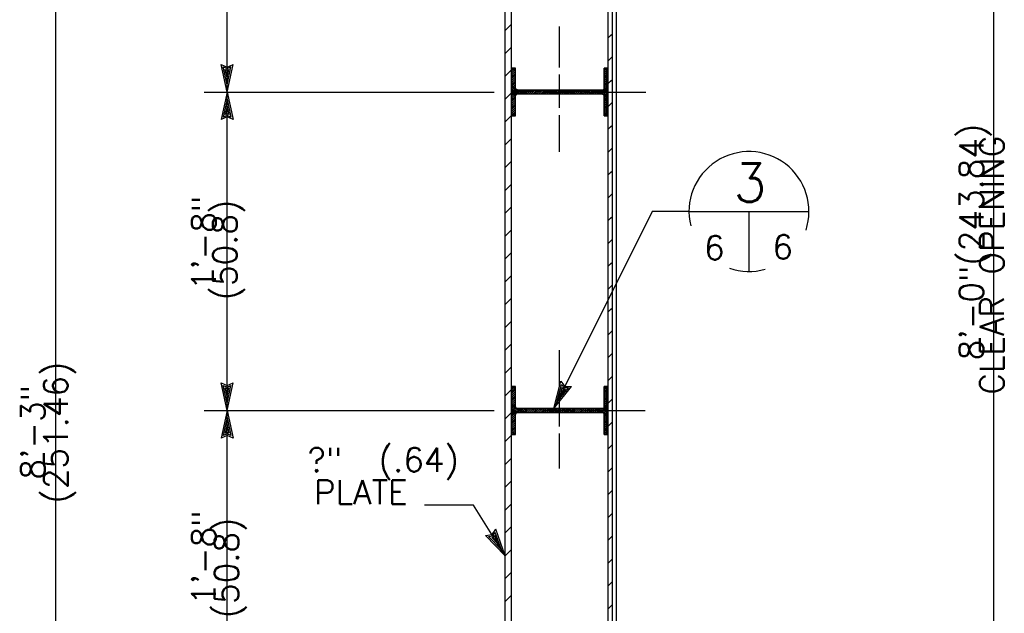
# Model space of a CAD drawing. Extents: x -23 to 2859, y -15 to 3983.
# Tile 14 of 48: x -0.24 to 4.89, y 2.76 to 5.85. Entities that reach past the tile are written whole.
import ezdxf
from ezdxf.enums import TextEntityAlignment as Align

# ---------------------------------------------------------------- set-up
doc = ezdxf.new("R2010")
doc.units = 0
doc.header["$LTSCALE"] = 25.4
doc.header["$MEASUREMENT"] = 0
doc.layers.add('PAN_RS', color=7, linetype='CONTINUOUS')
doc.layers.add('PAN_TS', color=7, linetype='CONTINUOUS')
doc.styles.add('TXT_SHX', font='txt.shx')

# ---------------------------------------------------------------- blocks, each defined once
blk = doc.blocks.new('LT3')
at = {"layer": 'PAN_TS', "color": 24, "linetype": 'CONTINUOUS'}
for p, q in [((0, 0), (-0.0015, 0.000325)), ((-0.00135, 0), (-0.0015, 0.000325)), ((0, 0), (-0.0015, -0.000325)), ((-0.0015, -0.000325), (-0.00135, 0)), ((-0.000387, 0), (-0.001362, 0.000212)), ((-0.001275, 0), (-0.001362, 0.000212)), ((-0.000387, 0), (-0.001362, -0.000212)), ((-0.001362, -0.000212), (-0.001275, 0)), ((-0.000763, 0), (-0.001225, 0.0001)), ((-0.001187, 0), (-0.001225, 0.0001)), ((-0.000763, 0), (-0.001225, -0.0001)), ((-0.001225, -0.0001), (-0.001187, 0))]:
    blk.add_line(p, q, dxfattribs=at)

msp = doc.modelspace()

# ---------------------------------------------------------------- linework, layer by layer
at = {"layer": 'PAN_RS', "color": 7, "linetype": 'CONTINUOUS'}
for p, q in [((3.2447, 4.8529), (3.8687, 4.8529)), ((3.5567, 4.8529), (3.5567, 4.5409))]:
    msp.add_line(p, q, dxfattribs=at)
for start, end in [(341.9698, 193.8121), (251.0405, 285.7467)]:
    msp.add_arc((3.5567, 4.8529), 0.3125, start, end, dxfattribs=at)
at = {"layer": 'PAN_TS', "color": 7, "linetype": 'CONTINUOUS'}
for p, q in [((2.8667, 0.7299), (2.8667, 9.0919)), ((-0.0543, 1.532), (-0.0543, 9.0189)), ((2.3197, 0.7839), (2.3197, 9.0179)), ((2.8237, 0.7839), (2.8237, 9.0179)), ((2.2867, 0.7299), (2.2867, 8.9689)), ((2.8457, 0.7299), (2.8457, 8.9689)), ((4.8317, 0.7299), (4.8317, 8.8109)), ((0.8377, 5.4759), (0.8377, 7.1359)), ((2.2867, 5.7959), (2.3057, 5.8149)), ((2.3057, 5.8149), (2.3197, 5.8289)), ((2.5697, 5.6039), (2.5697, 5.8179)), ((2.8237, 5.7579), (2.8357, 5.7699)), ((2.8357, 5.7699), (2.8457, 5.7799)), ((2.2867, 5.6769), (2.3057, 5.6959)), ((2.3057, 5.6959), (2.3197, 5.7099)), ((2.8237, 5.6389), (2.8357, 5.6509)), ((2.8357, 5.6509), (2.8457, 5.6609)), ((2.3197, 5.6009), (2.3407, 5.6009)), ((2.3197, 5.5939), (2.3237, 5.5979)), ((2.3237, 5.5979), (2.3267, 5.6009)), ((2.3237, 5.5879), (2.3337, 5.5979)), ((2.3337, 5.5979), (2.3367, 5.6009)), ((2.3337, 5.5879), (2.3407, 5.5949)), ((2.3407, 5.4959), (2.3407, 5.6009)), ((2.8027, 5.6009), (2.8237, 5.6009)), ((2.8027, 5.4959), (2.8027, 5.6009)), ((2.8027, 5.5969), (2.8037, 5.5979)), ((2.8037, 5.5979), (2.8067, 5.6009)), ((2.8037, 5.5879), (2.8137, 5.5979)), ((2.8137, 5.5979), (2.8167, 5.6009)), ((2.8137, 5.5879), (2.8237, 5.5979)), ((2.2867, 5.5579), (2.3057, 5.5769)), ((2.3057, 5.5769), (2.3197, 5.5909)), ((2.3197, 5.5839), (2.3237, 5.5879)), ((2.3197, 5.5739), (2.3237, 5.5779)), ((2.3197, 5.5639), (2.3237, 5.5679)), ((2.3197, 5.5539), (2.3237, 5.5579)), ((2.3197, 5.5439), (2.3237, 5.5479)), ((2.3237, 5.5779), (2.3337, 5.5879)), ((2.3237, 5.5679), (2.3337, 5.5779)), ((2.3237, 5.5579), (2.3337, 5.5679)), ((2.3237, 5.5479), (2.3337, 5.5579)), ((2.3237, 5.5379), (2.3337, 5.5479)), ((2.3337, 5.5779), (2.3407, 5.5849)), ((2.3337, 5.5679), (2.3407, 5.5749)), ((2.3337, 5.5579), (2.3407, 5.5649)), ((2.3337, 5.5479), (2.3407, 5.5549)), ((2.3337, 5.5379), (2.3407, 5.5449)), ((2.5697, 5.3929), (2.5697, 5.5669)), ((2.8027, 5.5869), (2.8037, 5.5879)), ((2.8027, 5.5769), (2.8037, 5.5779)), ((2.8027, 5.5669), (2.8037, 5.5679)), ((2.8027, 5.5569), (2.8037, 5.5579)), ((2.8027, 5.5469), (2.8037, 5.5479)), ((2.8037, 5.5779), (2.8137, 5.5879)), ((2.8037, 5.5679), (2.8137, 5.5779)), ((2.8037, 5.5579), (2.8137, 5.5679)), ((2.8037, 5.5479), (2.8137, 5.5579)), ((2.8037, 5.5379), (2.8137, 5.5479)), ((2.8137, 5.5779), (2.8237, 5.5879)), ((2.8137, 5.5679), (2.8237, 5.5779)), ((2.8137, 5.5579), (2.8237, 5.5679)), ((2.8137, 5.5479), (2.8237, 5.5579)), ((2.8137, 5.5379), (2.8237, 5.5479)), ((2.8357, 5.5319), (2.8457, 5.5419)), ((2.3197, 5.5339), (2.3237, 5.5379)), ((2.3197, 5.5239), (2.3237, 5.5279)), ((2.3197, 5.5139), (2.3237, 5.5179)), ((2.3197, 5.5039), (2.3237, 5.5079)), ((2.3197, 5.4939), (2.3237, 5.4979)), ((2.3237, 5.5279), (2.3337, 5.5379)), ((2.3237, 5.5179), (2.3337, 5.5279)), ((2.3237, 5.5079), (2.3337, 5.5179)), ((2.3237, 5.4979), (2.3337, 5.5079)), ((2.3237, 5.4879), (2.3337, 5.4979)), ((2.3337, 5.5279), (2.3407, 5.5349)), ((2.3337, 5.5179), (2.3407, 5.5249)), ((2.3337, 5.5079), (2.3407, 5.5149)), ((2.3337, 5.4979), (2.3407, 5.5049)), ((2.3337, 5.4879), (2.3417, 5.4949)), ((2.8027, 5.5369), (2.8037, 5.5379)), ((2.8027, 5.5269), (2.8037, 5.5279)), ((2.8027, 5.5169), (2.8037, 5.5179)), ((2.8027, 5.5069), (2.8037, 5.5079)), ((2.8027, 5.4969), (2.8037, 5.4979)), ((2.8037, 5.5279), (2.8137, 5.5379)), ((2.8037, 5.5179), (2.8137, 5.5279)), ((2.8037, 5.5079), (2.8137, 5.5179)), ((2.8037, 5.4979), (2.8137, 5.5079)), ((2.8037, 5.4879), (2.8137, 5.4979)), ((2.8137, 5.5279), (2.8237, 5.5379)), ((2.8137, 5.5179), (2.8237, 5.5279)), ((2.8137, 5.5079), (2.8237, 5.5179)), ((2.8137, 5.4979), (2.8237, 5.5079)), ((2.8137, 5.4879), (2.8237, 5.4979)), ((2.8237, 5.5199), (2.8357, 5.5319)), ((0.7187, 5.4759), (2.2297, 5.4759)), ((0.8377, 3.8159), (0.8377, 5.4759)), ((2.2867, 5.4389), (2.3057, 5.4579)), ((2.3057, 5.4579), (2.3197, 5.4719)), ((2.3197, 5.4839), (2.3237, 5.4879)), ((2.3197, 5.4749), (2.3237, 5.4779)), ((2.3197, 5.4639), (2.3237, 5.4679)), ((2.3197, 5.4539), (2.3237, 5.4579)), ((2.3197, 5.4439), (2.3237, 5.4479)), ((2.3197, 5.4339), (2.3237, 5.4379)), ((2.3237, 5.4779), (2.3337, 5.4879)), ((2.3237, 5.4679), (2.3337, 5.4779)), ((2.3237, 5.4579), (2.3337, 5.4679)), ((2.3237, 5.4479), (2.3337, 5.4579)), ((2.3237, 5.4379), (2.3337, 5.4479)), ((2.3237, 5.4279), (2.3337, 5.4379)), ((2.3337, 5.4779), (2.3437, 5.4879)), ((2.3337, 5.4679), (2.3437, 5.4779)), ((2.3337, 5.4579), (2.3437, 5.4679)), ((2.3337, 5.4479), (2.3407, 5.4549)), ((2.3337, 5.4379), (2.3407, 5.4449)), ((2.3407, 5.3509), (2.3407, 5.4559)), ((2.3437, 5.4879), (2.3447, 5.4879)), ((2.3437, 5.4779), (2.3517, 5.4859)), ((2.3437, 5.4679), (2.3537, 5.4779)), ((2.3507, 5.4859), (2.7927, 5.4859)), ((2.3507, 5.4659), (2.7927, 5.4659)), ((2.3517, 5.4659), (2.3537, 5.4679)), ((2.3537, 5.4779), (2.3617, 5.4859)), ((2.3537, 5.4679), (2.3637, 5.4779)), ((2.3617, 5.4659), (2.3637, 5.4679)), ((2.3637, 5.4779), (2.3717, 5.4859)), ((2.3637, 5.4679), (2.3737, 5.4779)), ((2.3717, 5.4659), (2.3737, 5.4679)), ((2.3737, 5.4779), (2.3817, 5.4859)), ((2.3737, 5.4679), (2.3837, 5.4779)), ((2.3817, 5.4659), (2.3837, 5.4679)), ((2.3837, 5.4779), (2.3917, 5.4859)), ((2.3837, 5.4679), (2.3937, 5.4779)), ((2.3917, 5.4659), (2.3937, 5.4679)), ((2.3937, 5.4779), (2.4017, 5.4859)), ((2.3937, 5.4679), (2.4037, 5.4779)), ((2.4017, 5.4659), (2.4037, 5.4679)), ((2.4037, 5.4779), (2.4117, 5.4859)), ((2.4037, 5.4679), (2.4137, 5.4779)), ((2.4117, 5.4659), (2.4137, 5.4679)), ((2.4137, 5.4779), (2.4217, 5.4859)), ((2.4137, 5.4679), (2.4237, 5.4779)), ((2.4217, 5.4659), (2.4237, 5.4679)), ((2.4237, 5.4779), (2.4317, 5.4859)), ((2.4237, 5.4679), (2.4337, 5.4779)), ((2.4317, 5.4659), (2.4337, 5.4679)), ((2.4337, 5.4779), (2.4417, 5.4859)), ((2.4337, 5.4679), (2.4437, 5.4779)), ((2.4417, 5.4659), (2.4437, 5.4679)), ((2.4437, 5.4779), (2.4517, 5.4859)), ((2.4437, 5.4679), (2.4537, 5.4779)), ((2.4517, 5.4659), (2.4537, 5.4679)), ((2.4537, 5.4779), (2.4617, 5.4859)), ((2.4537, 5.4679), (2.4637, 5.4779)), ((2.4617, 5.4659), (2.4637, 5.4679)), ((2.4637, 5.4779), (2.4717, 5.4859)), ((2.4637, 5.4679), (2.4737, 5.4779)), ((2.4717, 5.4659), (2.4737, 5.4679)), ((2.4737, 5.4779), (2.4817, 5.4859)), ((2.4737, 5.4679), (2.4837, 5.4779)), ((2.4817, 5.4659), (2.4837, 5.4679)), ((2.4837, 5.4779), (2.4917, 5.4859)), ((2.4837, 5.4679), (2.4937, 5.4779)), ((2.4897, 5.4759), (2.6497, 5.4759)), ((2.4917, 5.4659), (2.4937, 5.4679)), ((2.4937, 5.4779), (2.5017, 5.4859)), ((2.4937, 5.4679), (2.5037, 5.4779)), ((2.5017, 5.4659), (2.5037, 5.4679)), ((2.5037, 5.4779), (2.5117, 5.4859)), ((2.5037, 5.4679), (2.5137, 5.4779)), ((2.5117, 5.4659), (2.5137, 5.4679)), ((2.5137, 5.4779), (2.5217, 5.4859)), ((2.5137, 5.4679), (2.5237, 5.4779)), ((2.5217, 5.4659), (2.5237, 5.4679)), ((2.5237, 5.4779), (2.5317, 5.4859)), ((2.5237, 5.4679), (2.5337, 5.4779)), ((2.5317, 5.4659), (2.5337, 5.4679)), ((2.5337, 5.4779), (2.5417, 5.4859)), ((2.5337, 5.4679), (2.5437, 5.4779)), ((2.5417, 5.4659), (2.5437, 5.4679)), ((2.5437, 5.4779), (2.5517, 5.4859)), ((2.5437, 5.4679), (2.5537, 5.4779)), ((2.5517, 5.4659), (2.5537, 5.4679)), ((2.5537, 5.4779), (2.5617, 5.4859)), ((2.5537, 5.4679), (2.5637, 5.4779)), ((2.5617, 5.4659), (2.5637, 5.4679)), ((2.5637, 5.4779), (2.5717, 5.4859)), ((2.5637, 5.4679), (2.5737, 5.4779)), ((2.5717, 5.4659), (2.5737, 5.4679)), ((2.5737, 5.4779), (2.5817, 5.4859)), ((2.5737, 5.4679), (2.5837, 5.4779)), ((2.5817, 5.4659), (2.5837, 5.4679)), ((2.5837, 5.4779), (2.5917, 5.4859)), ((2.5837, 5.4679), (2.5937, 5.4779)), ((2.5917, 5.4659), (2.5937, 5.4679)), ((2.5937, 5.4779), (2.6017, 5.4859)), ((2.5937, 5.4679), (2.6037, 5.4779)), ((2.6017, 5.4659), (2.6037, 5.4679)), ((2.6037, 5.4779), (2.6117, 5.4859)), ((2.6037, 5.4679), (2.6137, 5.4779)), ((2.6117, 5.4659), (2.6137, 5.4679)), ((2.6137, 5.4779), (2.6217, 5.4859)), ((2.6137, 5.4679), (2.6237, 5.4779)), ((2.6217, 5.4659), (2.6237, 5.4679)), ((2.6237, 5.4779), (2.6317, 5.4859)), ((2.6237, 5.4679), (2.6337, 5.4779)), ((2.6317, 5.4659), (2.6337, 5.4679)), ((2.6337, 5.4779), (2.6417, 5.4859)), ((2.6337, 5.4679), (2.6437, 5.4779)), ((2.6417, 5.4659), (2.6437, 5.4679)), ((2.6437, 5.4779), (2.6517, 5.4859)), ((2.6437, 5.4679), (2.6537, 5.4779)), ((2.6517, 5.4659), (2.6537, 5.4679)), ((2.6537, 5.4779), (2.6617, 5.4859)), ((2.6537, 5.4679), (2.6637, 5.4779)), ((2.6617, 5.4659), (2.6637, 5.4679)), ((2.6637, 5.4779), (2.6717, 5.4859)), ((2.6637, 5.4679), (2.6737, 5.4779)), ((2.6717, 5.4659), (2.6737, 5.4679)), ((2.6737, 5.4779), (2.6817, 5.4859)), ((2.6737, 5.4679), (2.6837, 5.4779)), ((2.6817, 5.4659), (2.6837, 5.4679)), ((2.6837, 5.4779), (2.6917, 5.4859)), ((2.6837, 5.4679), (2.6937, 5.4779)), ((2.6917, 5.4659), (2.6937, 5.4679)), ((2.6937, 5.4779), (2.7017, 5.4859)), ((2.6937, 5.4679), (2.7037, 5.4779)), ((2.6967, 5.4759), (3.0187, 5.4759)), ((2.7017, 5.4659), (2.7037, 5.4679)), ((2.7037, 5.4779), (2.7117, 5.4859)), ((2.7037, 5.4679), (2.7137, 5.4779)), ((2.7117, 5.4659), (2.7137, 5.4679)), ((2.7137, 5.4779), (2.7217, 5.4859)), ((2.7137, 5.4679), (2.7237, 5.4779)), ((2.7217, 5.4659), (2.7237, 5.4679)), ((2.7237, 5.4779), (2.7317, 5.4859)), ((2.7237, 5.4679), (2.7337, 5.4779)), ((2.7317, 5.4659), (2.7337, 5.4679)), ((2.7337, 5.4779), (2.7417, 5.4859)), ((2.7337, 5.4679), (2.7437, 5.4779)), ((2.7417, 5.4659), (2.7437, 5.4679)), ((2.7437, 5.4779), (2.7517, 5.4859)), ((2.7437, 5.4679), (2.7537, 5.4779)), ((2.7517, 5.4659), (2.7537, 5.4679)), ((2.7537, 5.4779), (2.7617, 5.4859)), ((2.7537, 5.4679), (2.7637, 5.4779)), ((2.7617, 5.4659), (2.7637, 5.4679)), ((2.7637, 5.4779), (2.7717, 5.4859)), ((2.7637, 5.4679), (2.7737, 5.4779)), ((2.7717, 5.4659), (2.7737, 5.4679)), ((2.7737, 5.4779), (2.7817, 5.4859)), ((2.7737, 5.4679), (2.7837, 5.4779)), ((2.7817, 5.4659), (2.7837, 5.4679)), ((2.7837, 5.4779), (2.7917, 5.4859)), ((2.7837, 5.4679), (2.7937, 5.4779)), ((2.7917, 5.4659), (2.7937, 5.4679)), ((2.7937, 5.4779), (2.8037, 5.4879)), ((2.7937, 5.4679), (2.8037, 5.4779)), ((2.7987, 5.4639), (2.8037, 5.4679)), ((2.8017, 5.4569), (2.8037, 5.4579)), ((2.8027, 5.3509), (2.8027, 5.4559)), ((2.8027, 5.4469), (2.8037, 5.4479)), ((2.8027, 5.4369), (2.8037, 5.4379)), ((2.8037, 5.4779), (2.8137, 5.4879)), ((2.8037, 5.4679), (2.8137, 5.4779)), ((2.8037, 5.4579), (2.8137, 5.4679)), ((2.8037, 5.4479), (2.8137, 5.4579)), ((2.8037, 5.4379), (2.8137, 5.4479)), ((2.8037, 5.4279), (2.8137, 5.4379)), ((2.8137, 5.4779), (2.8237, 5.4879)), ((2.8137, 5.4679), (2.8237, 5.4779)), ((2.8137, 5.4579), (2.8237, 5.4679)), ((2.8137, 5.4479), (2.8237, 5.4579)), ((2.8137, 5.4379), (2.8237, 5.4479)), ((2.8137, 5.4279), (2.8237, 5.4379)), ((2.3197, 5.4239), (2.3237, 5.4279)), ((2.3197, 5.4139), (2.3237, 5.4179)), ((2.3197, 5.4039), (2.3237, 5.4079)), ((2.3197, 5.3939), (2.3237, 5.3979)), ((2.3197, 5.3839), (2.3237, 5.3879)), ((2.3237, 5.4179), (2.3337, 5.4279)), ((2.3237, 5.4079), (2.3337, 5.4179)), ((2.3237, 5.3979), (2.3337, 5.4079)), ((2.3237, 5.3879), (2.3337, 5.3979)), ((2.3237, 5.3779), (2.3337, 5.3879)), ((2.3337, 5.4279), (2.3407, 5.4349)), ((2.3337, 5.4179), (2.3407, 5.4249)), ((2.3337, 5.4079), (2.3407, 5.4149)), ((2.3337, 5.3979), (2.3407, 5.4049)), ((2.3337, 5.3879), (2.3407, 5.3949)), ((2.8027, 5.4269), (2.8037, 5.4279)), ((2.8027, 5.4169), (2.8037, 5.4179)), ((2.8027, 5.4069), (2.8037, 5.4079)), ((2.8027, 5.3969), (2.8037, 5.3979)), ((2.8027, 5.3869), (2.8037, 5.3879)), ((2.8037, 5.4179), (2.8137, 5.4279)), ((2.8037, 5.4079), (2.8137, 5.4179)), ((2.8037, 5.3979), (2.8137, 5.4079)), ((2.8037, 5.3879), (2.8137, 5.3979)), ((2.8037, 5.3779), (2.8137, 5.3879)), ((2.8137, 5.4179), (2.8237, 5.4279)), ((2.8137, 5.4079), (2.8237, 5.4179)), ((2.8137, 5.3979), (2.8237, 5.4079)), ((2.8137, 5.3879), (2.8237, 5.3979)), ((2.8137, 5.3779), (2.8237, 5.3879)), ((2.8237, 5.4009), (2.8357, 5.4129)), ((2.8357, 5.4129), (2.8457, 5.4229)), ((2.2867, 5.3199), (2.3057, 5.3389)), ((2.3057, 5.3389), (2.3197, 5.3529)), ((2.3197, 5.3739), (2.3237, 5.3779)), ((2.3197, 5.3639), (2.3237, 5.3679)), ((2.3197, 5.3539), (2.3237, 5.3579)), ((2.3197, 5.3509), (2.3407, 5.3509)), ((2.3237, 5.3679), (2.3337, 5.3779)), ((2.3237, 5.3579), (2.3337, 5.3679)), ((2.3267, 5.3509), (2.3337, 5.3579)), ((2.3337, 5.3779), (2.3407, 5.3849)), ((2.3337, 5.3679), (2.3407, 5.3749)), ((2.3337, 5.3579), (2.3407, 5.3649)), ((2.3367, 5.3509), (2.3407, 5.3549)), ((2.5697, 5.1649), (2.5697, 5.3559)), ((2.8027, 5.3769), (2.8037, 5.3779)), ((2.8027, 5.3669), (2.8037, 5.3679)), ((2.8027, 5.3569), (2.8037, 5.3579)), ((2.8027, 5.3509), (2.8237, 5.3509)), ((2.8037, 5.3679), (2.8137, 5.3779)), ((2.8037, 5.3579), (2.8137, 5.3679)), ((2.8067, 5.3509), (2.8137, 5.3579)), ((2.8137, 5.3679), (2.8237, 5.3779)), ((2.8137, 5.3579), (2.8237, 5.3679)), ((2.8167, 5.3509), (2.8237, 5.3579)), ((2.8237, 5.2819), (2.8357, 5.2939)), ((2.8357, 5.2939), (2.8457, 5.3039)), ((2.3057, 5.2199), (2.3197, 5.2339)), ((2.2867, 5.2009), (2.3057, 5.2199)), ((2.8357, 5.1749), (2.8457, 5.1849)), ((2.8237, 5.1629), (2.8357, 5.1749)), ((2.2867, 5.0819), (2.3057, 5.1009)), ((2.3057, 5.1009), (2.3197, 5.1149)), ((2.8237, 5.0439), (2.8357, 5.0559)), ((2.8357, 5.0559), (2.8457, 5.0659)), ((2.2867, 4.9629), (2.3057, 4.9819)), ((2.3057, 4.9819), (2.3197, 4.9959)), ((2.8237, 4.9249), (2.8357, 4.9369)), ((2.8357, 4.9369), (2.8457, 4.9469)), ((2.3057, 4.8629), (2.3197, 4.8769)), ((2.2867, 4.8439), (2.3057, 4.8629)), ((3.0517, 4.8529), (2.5397, 3.8259)), ((2.8357, 4.8179), (2.8457, 4.8279)), ((3.2447, 4.8529), (3.0517, 4.8529)), ((2.8237, 4.8059), (2.8357, 4.8179)), ((2.2867, 4.7249), (2.3057, 4.7439)), ((2.3057, 4.7439), (2.3197, 4.7579)), ((2.8237, 4.6869), (2.8357, 4.6989)), ((2.8357, 4.6989), (2.8457, 4.7089)), ((2.2867, 4.6059), (2.3057, 4.6249)), ((2.3057, 4.6249), (2.3197, 4.6389)), ((2.8237, 4.5679), (2.8357, 4.5799)), ((2.8357, 4.5799), (2.8457, 4.5899)), ((2.3057, 4.5059), (2.3197, 4.5199)), ((2.2867, 4.4869), (2.3057, 4.5059)), ((2.8357, 4.4609), (2.8457, 4.4709)), ((2.8237, 4.4489), (2.8357, 4.4609)), ((2.2867, 4.3679), (2.3057, 4.3869)), ((2.3057, 4.3869), (2.3197, 4.4009)), ((2.8237, 4.3299), (2.8357, 4.3419)), ((2.8357, 4.3419), (2.8457, 4.3519)), ((2.2867, 4.2489), (2.3057, 4.2679)), ((2.3057, 4.2679), (2.3197, 4.2819)), ((2.8237, 4.2109), (2.8357, 4.2229)), ((2.8357, 4.2229), (2.8457, 4.2329)), ((2.3057, 4.1489), (2.3197, 4.1629)), ((2.2867, 4.1299), (2.3057, 4.1489)), ((2.5697, 3.9439), (2.5697, 4.1309)), ((2.8237, 4.0919), (2.8357, 4.1039)), ((2.8357, 4.1039), (2.8457, 4.1139)), ((2.2867, 4.0109), (2.3057, 4.0299)), ((2.3057, 4.0299), (2.3197, 4.0439)), ((2.8237, 3.9729), (2.8357, 3.9849)), ((2.8357, 3.9849), (2.8457, 3.9949)), ((2.2867, 3.8919), (2.3057, 3.9109)), ((2.3057, 3.9109), (2.3197, 3.9249)), ((2.3197, 3.9409), (2.3407, 3.9409)), ((2.3197, 3.9339), (2.3237, 3.9379)), ((2.3197, 3.9239), (2.3237, 3.9279)), ((2.3197, 3.9139), (2.3237, 3.9179)), ((2.3197, 3.9039), (2.3237, 3.9079)), ((2.3237, 3.9379), (2.3267, 3.9409)), ((2.3237, 3.9279), (2.3337, 3.9379)), ((2.3237, 3.9179), (2.3337, 3.9279)), ((2.3237, 3.9079), (2.3337, 3.9179)), ((2.3237, 3.8979), (2.3337, 3.9079)), ((2.3337, 3.9379), (2.3367, 3.9409)), ((2.3337, 3.9279), (2.3407, 3.9349)), ((2.3337, 3.9179), (2.3407, 3.9249)), ((2.3337, 3.9079), (2.3407, 3.9149)), ((2.3337, 3.8979), (2.3407, 3.9049)), ((2.3407, 3.8359), (2.3407, 3.9409)), ((2.5697, 3.7329), (2.5697, 3.9069)), ((2.8027, 3.9409), (2.8237, 3.9409)), ((2.8027, 3.8359), (2.8027, 3.9409)), ((2.8027, 3.9369), (2.8037, 3.9379)), ((2.8027, 3.9269), (2.8037, 3.9279)), ((2.8027, 3.9169), (2.8037, 3.9179)), ((2.8027, 3.9069), (2.8037, 3.9079)), ((2.8037, 3.9379), (2.8067, 3.9409)), ((2.8037, 3.9279), (2.8137, 3.9379)), ((2.8037, 3.9179), (2.8137, 3.9279)), ((2.8037, 3.9079), (2.8137, 3.9179)), ((2.8037, 3.8979), (2.8137, 3.9079)), ((2.8137, 3.9379), (2.8167, 3.9409)), ((2.8137, 3.9279), (2.8237, 3.9379)), ((2.8137, 3.9179), (2.8237, 3.9279)), ((2.8137, 3.9079), (2.8237, 3.9179)), ((2.8137, 3.8979), (2.8237, 3.9079)), ((2.3197, 3.8939), (2.3237, 3.8979)), ((2.3197, 3.8839), (2.3237, 3.8879)), ((2.3197, 3.8739), (2.3237, 3.8779)), ((2.3197, 3.8639), (2.3237, 3.8679)), ((2.3197, 3.8539), (2.3237, 3.8579)), ((2.3197, 3.8439), (2.3237, 3.8479)), ((2.3237, 3.8879), (2.3337, 3.8979)), ((2.3237, 3.8779), (2.3337, 3.8879)), ((2.3237, 3.8679), (2.3337, 3.8779)), ((2.3237, 3.8579), (2.3337, 3.8679)), ((2.3237, 3.8479), (2.3337, 3.8579)), ((2.3237, 3.8379), (2.3337, 3.8479)), ((2.3337, 3.8879), (2.3407, 3.8949)), ((2.3337, 3.8779), (2.3407, 3.8849)), ((2.3337, 3.8679), (2.3407, 3.8749)), ((2.3337, 3.8579), (2.3407, 3.8649)), ((2.3337, 3.8479), (2.3407, 3.8549)), ((2.8027, 3.8969), (2.8037, 3.8979)), ((2.8027, 3.8869), (2.8037, 3.8879)), ((2.8027, 3.8769), (2.8037, 3.8779)), ((2.8027, 3.8669), (2.8037, 3.8679)), ((2.8027, 3.8569), (2.8037, 3.8579)), ((2.8027, 3.8469), (2.8037, 3.8479)), ((2.8037, 3.8879), (2.8137, 3.8979)), ((2.8037, 3.8779), (2.8137, 3.8879)), ((2.8037, 3.8679), (2.8137, 3.8779)), ((2.8037, 3.8579), (2.8137, 3.8679)), ((2.8037, 3.8479), (2.8137, 3.8579)), ((2.8037, 3.8379), (2.8137, 3.8479)), ((2.8137, 3.8879), (2.8237, 3.8979)), ((2.8137, 3.8779), (2.8237, 3.8879)), ((2.8137, 3.8679), (2.8237, 3.8779)), ((2.8137, 3.8579), (2.8237, 3.8679)), ((2.8137, 3.8479), (2.8237, 3.8579)), ((2.8137, 3.8379), (2.8237, 3.8479)), ((2.8237, 3.8539), (2.8357, 3.8659)), ((2.8357, 3.8659), (2.8457, 3.8759)), ((0.7187, 3.8159), (2.2297, 3.8159)), ((0.8377, 2.1559), (0.8377, 3.8159)), ((2.3057, 3.7919), (2.3197, 3.8059)), ((2.3197, 3.8339), (2.3237, 3.8379)), ((2.3197, 3.8239), (2.3237, 3.8279)), ((2.3197, 3.8149), (2.3237, 3.8179)), ((2.3197, 3.8039), (2.3237, 3.8079)), ((2.3197, 3.7939), (2.3237, 3.7979)), ((2.3237, 3.8279), (2.3337, 3.8379)), ((2.3237, 3.8179), (2.3337, 3.8279)), ((2.3237, 3.8079), (2.3337, 3.8179)), ((2.3237, 3.7979), (2.3337, 3.8079)), ((2.3237, 3.7879), (2.3337, 3.7979)), ((2.3337, 3.8379), (2.3407, 3.8449)), ((2.3337, 3.8279), (2.3417, 3.8349)), ((2.3337, 3.8179), (2.3437, 3.8279)), ((2.3337, 3.8079), (2.3437, 3.8179)), ((2.3337, 3.7979), (2.3437, 3.8079)), ((2.3437, 3.8279), (2.3447, 3.8279)), ((2.3437, 3.8179), (2.3517, 3.8259)), ((2.3437, 3.8079), (2.3537, 3.8179)), ((2.3507, 3.8259), (2.7927, 3.8259)), ((2.3507, 3.8059), (2.7927, 3.8059)), ((2.3517, 3.8059), (2.3537, 3.8079)), ((2.3537, 3.8179), (2.3617, 3.8259)), ((2.3537, 3.8079), (2.3637, 3.8179)), ((2.3617, 3.8059), (2.3637, 3.8079)), ((2.3637, 3.8179), (2.3717, 3.8259)), ((2.3637, 3.8079), (2.3737, 3.8179)), ((2.3717, 3.8059), (2.3737, 3.8079)), ((2.3737, 3.8179), (2.3817, 3.8259)), ((2.3737, 3.8079), (2.3837, 3.8179)), ((2.3817, 3.8059), (2.3837, 3.8079)), ((2.3837, 3.8179), (2.3917, 3.8259)), ((2.3837, 3.8079), (2.3937, 3.8179)), ((2.3917, 3.8059), (2.3937, 3.8079)), ((2.3937, 3.8179), (2.4017, 3.8259)), ((2.3937, 3.8079), (2.4037, 3.8179)), ((2.4017, 3.8059), (2.4037, 3.8079)), ((2.4037, 3.8179), (2.4117, 3.8259)), ((2.4037, 3.8079), (2.4137, 3.8179)), ((2.4117, 3.8059), (2.4137, 3.8079)), ((2.4137, 3.8179), (2.4217, 3.8259)), ((2.4137, 3.8079), (2.4237, 3.8179)), ((2.4217, 3.8059), (2.4237, 3.8079)), ((2.4237, 3.8179), (2.4317, 3.8259)), ((2.4237, 3.8079), (2.4337, 3.8179)), ((2.4317, 3.8059), (2.4337, 3.8079)), ((2.4337, 3.8179), (2.4417, 3.8259)), ((2.4337, 3.8079), (2.4437, 3.8179)), ((2.4417, 3.8059), (2.4437, 3.8079)), ((2.4437, 3.8179), (2.4517, 3.8259)), ((2.4437, 3.8079), (2.4537, 3.8179)), ((2.4517, 3.8059), (2.4537, 3.8079)), ((2.4537, 3.8179), (2.4617, 3.8259)), ((2.4537, 3.8079), (2.4637, 3.8179)), ((2.4617, 3.8059), (2.4637, 3.8079)), ((2.4637, 3.8179), (2.4717, 3.8259)), ((2.4637, 3.8079), (2.4737, 3.8179)), ((2.4717, 3.8059), (2.4737, 3.8079)), ((2.4737, 3.8179), (2.4817, 3.8259)), ((2.4737, 3.8079), (2.4837, 3.8179)), ((2.4817, 3.8059), (2.4837, 3.8079)), ((2.4837, 3.8179), (2.4917, 3.8259)), ((2.4837, 3.8079), (2.4937, 3.8179)), ((2.4897, 3.8159), (2.6497, 3.8159)), ((2.4917, 3.8059), (2.4937, 3.8079)), ((2.4937, 3.8179), (2.5017, 3.8259)), ((2.4937, 3.8079), (2.5037, 3.8179)), ((2.5017, 3.8059), (2.5037, 3.8079)), ((2.5037, 3.8179), (2.5117, 3.8259)), ((2.5037, 3.8079), (2.5137, 3.8179)), ((2.5117, 3.8059), (2.5137, 3.8079)), ((2.5137, 3.8179), (2.5217, 3.8259)), ((2.5137, 3.8079), (2.5237, 3.8179)), ((2.5217, 3.8059), (2.5237, 3.8079)), ((2.5237, 3.8179), (2.5317, 3.8259)), ((2.5237, 3.8079), (2.5337, 3.8179)), ((2.5317, 3.8059), (2.5337, 3.8079)), ((2.5337, 3.8179), (2.5417, 3.8259)), ((2.5337, 3.8079), (2.5437, 3.8179)), ((2.5417, 3.8059), (2.5437, 3.8079)), ((2.5437, 3.8179), (2.5517, 3.8259)), ((2.5437, 3.8079), (2.5537, 3.8179)), ((2.5517, 3.8059), (2.5537, 3.8079)), ((2.5537, 3.8179), (2.5617, 3.8259)), ((2.5537, 3.8079), (2.5637, 3.8179)), ((2.5617, 3.8059), (2.5637, 3.8079)), ((2.5637, 3.8179), (2.5717, 3.8259)), ((2.5637, 3.8079), (2.5737, 3.8179)), ((2.5717, 3.8059), (2.5737, 3.8079)), ((2.5737, 3.8179), (2.5817, 3.8259)), ((2.5737, 3.8079), (2.5837, 3.8179)), ((2.5817, 3.8059), (2.5837, 3.8079)), ((2.5837, 3.8179), (2.5917, 3.8259)), ((2.5837, 3.8079), (2.5937, 3.8179)), ((2.5917, 3.8059), (2.5937, 3.8079)), ((2.5937, 3.8179), (2.6017, 3.8259)), ((2.5937, 3.8079), (2.6037, 3.8179)), ((2.6017, 3.8059), (2.6037, 3.8079)), ((2.6037, 3.8179), (2.6117, 3.8259)), ((2.6037, 3.8079), (2.6137, 3.8179)), ((2.6117, 3.8059), (2.6137, 3.8079)), ((2.6137, 3.8179), (2.6217, 3.8259)), ((2.6137, 3.8079), (2.6237, 3.8179)), ((2.6217, 3.8059), (2.6237, 3.8079)), ((2.6237, 3.8179), (2.6317, 3.8259)), ((2.6237, 3.8079), (2.6337, 3.8179)), ((2.6317, 3.8059), (2.6337, 3.8079)), ((2.6337, 3.8179), (2.6417, 3.8259)), ((2.6337, 3.8079), (2.6437, 3.8179)), ((2.6417, 3.8059), (2.6437, 3.8079)), ((2.6437, 3.8179), (2.6517, 3.8259)), ((2.6437, 3.8079), (2.6537, 3.8179)), ((2.6517, 3.8059), (2.6537, 3.8079)), ((2.6537, 3.8179), (2.6617, 3.8259)), ((2.6537, 3.8079), (2.6637, 3.8179)), ((2.6617, 3.8059), (2.6637, 3.8079)), ((2.6637, 3.8179), (2.6717, 3.8259)), ((2.6637, 3.8079), (2.6737, 3.8179)), ((2.6717, 3.8059), (2.6737, 3.8079)), ((2.6737, 3.8179), (2.6817, 3.8259)), ((2.6737, 3.8079), (2.6837, 3.8179)), ((2.6817, 3.8059), (2.6837, 3.8079)), ((2.6837, 3.8179), (2.6917, 3.8259)), ((2.6837, 3.8079), (2.6937, 3.8179)), ((2.6917, 3.8059), (2.6937, 3.8079)), ((2.6937, 3.8179), (2.7017, 3.8259)), ((2.6937, 3.8079), (2.7037, 3.8179)), ((2.6967, 3.8159), (3.0157, 3.8159)), ((2.7017, 3.8059), (2.7037, 3.8079)), ((2.7037, 3.8179), (2.7117, 3.8259)), ((2.7037, 3.8079), (2.7137, 3.8179)), ((2.7117, 3.8059), (2.7137, 3.8079)), ((2.7137, 3.8179), (2.7217, 3.8259)), ((2.7137, 3.8079), (2.7237, 3.8179)), ((2.7217, 3.8059), (2.7237, 3.8079)), ((2.7237, 3.8179), (2.7317, 3.8259)), ((2.7237, 3.8079), (2.7337, 3.8179)), ((2.7317, 3.8059), (2.7337, 3.8079)), ((2.7337, 3.8179), (2.7417, 3.8259)), ((2.7337, 3.8079), (2.7437, 3.8179)), ((2.7417, 3.8059), (2.7437, 3.8079)), ((2.7437, 3.8179), (2.7517, 3.8259)), ((2.7437, 3.8079), (2.7537, 3.8179)), ((2.7517, 3.8059), (2.7537, 3.8079)), ((2.7537, 3.8179), (2.7617, 3.8259)), ((2.7537, 3.8079), (2.7637, 3.8179)), ((2.7617, 3.8059), (2.7637, 3.8079)), ((2.7637, 3.8179), (2.7717, 3.8259)), ((2.7637, 3.8079), (2.7737, 3.8179)), ((2.7717, 3.8059), (2.7737, 3.8079)), ((2.7737, 3.8179), (2.7817, 3.8259)), ((2.7737, 3.8079), (2.7837, 3.8179)), ((2.7817, 3.8059), (2.7837, 3.8079)), ((2.7837, 3.8179), (2.7917, 3.8259)), ((2.7837, 3.8079), (2.7937, 3.8179)), ((2.7917, 3.8059), (2.7937, 3.8079)), ((2.7937, 3.8179), (2.8037, 3.8279)), ((2.7937, 3.8079), (2.8037, 3.8179)), ((2.7987, 3.8039), (2.8037, 3.8079)), ((2.8017, 3.7969), (2.8037, 3.7979)), ((2.8027, 3.8369), (2.8037, 3.8379)), ((2.8037, 3.8279), (2.8137, 3.8379)), ((2.8037, 3.8179), (2.8137, 3.8279)), ((2.8037, 3.8079), (2.8137, 3.8179)), ((2.8037, 3.7979), (2.8137, 3.8079)), ((2.8037, 3.7879), (2.8137, 3.7979)), ((2.8137, 3.8279), (2.8237, 3.8379)), ((2.8137, 3.8179), (2.8237, 3.8279)), ((2.8137, 3.8079), (2.8237, 3.8179)), ((2.8137, 3.7979), (2.8237, 3.8079)), ((2.8137, 3.7879), (2.8237, 3.7979)), ((2.2867, 3.7729), (2.3057, 3.7919)), ((2.3197, 3.7839), (2.3237, 3.7879)), ((2.3197, 3.7739), (2.3237, 3.7779)), ((2.3197, 3.7639), (2.3237, 3.7679)), ((2.3197, 3.7539), (2.3237, 3.7579)), ((2.3197, 3.7439), (2.3237, 3.7479)), ((2.3237, 3.7779), (2.3337, 3.7879)), ((2.3237, 3.7679), (2.3337, 3.7779)), ((2.3237, 3.7579), (2.3337, 3.7679)), ((2.3237, 3.7479), (2.3337, 3.7579)), ((2.3237, 3.7379), (2.3337, 3.7479)), ((2.3337, 3.7879), (2.3407, 3.7949)), ((2.3337, 3.7779), (2.3407, 3.7849)), ((2.3337, 3.7679), (2.3407, 3.7749)), ((2.3337, 3.7579), (2.3407, 3.7649)), ((2.3337, 3.7479), (2.3407, 3.7549)), ((2.3337, 3.7379), (2.3407, 3.7449)), ((2.3407, 3.6909), (2.3407, 3.7959)), ((2.8027, 3.6909), (2.8027, 3.7959)), ((2.8027, 3.7869), (2.8037, 3.7879)), ((2.8027, 3.7769), (2.8037, 3.7779)), ((2.8027, 3.7669), (2.8037, 3.7679)), ((2.8027, 3.7569), (2.8037, 3.7579)), ((2.8027, 3.7469), (2.8037, 3.7479)), ((2.8037, 3.7779), (2.8137, 3.7879)), ((2.8037, 3.7679), (2.8137, 3.7779)), ((2.8037, 3.7579), (2.8137, 3.7679)), ((2.8037, 3.7479), (2.8137, 3.7579)), ((2.8037, 3.7379), (2.8137, 3.7479)), ((2.8137, 3.7779), (2.8237, 3.7879)), ((2.8137, 3.7679), (2.8237, 3.7779)), ((2.8137, 3.7579), (2.8237, 3.7679)), ((2.8137, 3.7479), (2.8237, 3.7579)), ((2.8137, 3.7379), (2.8237, 3.7479)), ((2.8237, 3.7349), (2.8357, 3.7469)), ((2.8357, 3.7469), (2.8457, 3.7569)), ((2.3197, 3.7339), (2.3237, 3.7379)), ((2.3197, 3.7239), (2.3237, 3.7279)), ((2.3197, 3.7139), (2.3237, 3.7179)), ((2.3197, 3.7039), (2.3237, 3.7079)), ((2.3197, 3.6939), (2.3237, 3.6979)), ((2.3237, 3.7279), (2.3337, 3.7379)), ((2.3237, 3.7179), (2.3337, 3.7279)), ((2.3237, 3.7079), (2.3337, 3.7179)), ((2.3237, 3.6979), (2.3337, 3.7079)), ((2.3267, 3.6909), (2.3337, 3.6979)), ((2.3337, 3.7279), (2.3407, 3.7349)), ((2.3337, 3.7179), (2.3407, 3.7249)), ((2.3337, 3.7079), (2.3407, 3.7149)), ((2.3337, 3.6979), (2.3407, 3.7049)), ((2.3367, 3.6909), (2.3407, 3.6949)), ((2.5697, 3.5139), (2.5697, 3.6959)), ((2.8027, 3.7369), (2.8037, 3.7379)), ((2.8027, 3.7269), (2.8037, 3.7279)), ((2.8027, 3.7169), (2.8037, 3.7179)), ((2.8027, 3.7069), (2.8037, 3.7079)), ((2.8027, 3.6969), (2.8037, 3.6979)), ((2.8037, 3.7279), (2.8137, 3.7379)), ((2.8037, 3.7179), (2.8137, 3.7279)), ((2.8037, 3.7079), (2.8137, 3.7179)), ((2.8037, 3.6979), (2.8137, 3.7079)), ((2.8067, 3.6909), (2.8137, 3.6979)), ((2.8137, 3.7279), (2.8237, 3.7379)), ((2.8137, 3.7179), (2.8237, 3.7279)), ((2.8137, 3.7079), (2.8237, 3.7179)), ((2.8137, 3.6979), (2.8237, 3.7079)), ((2.8167, 3.6909), (2.8237, 3.6979)), ((2.2867, 3.6539), (2.3057, 3.6729)), ((2.3057, 3.6729), (2.3197, 3.6869)), ((2.3197, 3.6909), (2.3407, 3.6909)), ((2.8027, 3.6909), (2.8237, 3.6909)), ((2.8237, 3.6159), (2.8357, 3.6279)), ((2.8357, 3.6279), (2.8457, 3.6379)), ((2.2867, 3.5349), (2.3057, 3.5539)), ((2.3057, 3.5539), (2.3197, 3.5679)), ((2.8237, 3.4969), (2.8357, 3.5089)), ((2.8357, 3.5089), (2.8457, 3.5189)), ((2.3057, 3.4349), (2.3197, 3.4489)), ((2.2867, 3.4159), (2.3057, 3.4349)), ((2.8237, 3.3779), (2.8357, 3.3899)), ((2.8357, 3.3899), (2.8457, 3.3999)), ((2.1217, 3.3229), (1.8663, 3.3229)), ((2.2867, 3.0589), (2.1217, 3.3229)), ((2.2867, 3.2969), (2.3057, 3.3159)), ((2.3057, 3.3159), (2.3197, 3.3299)), ((2.8237, 3.2589), (2.8357, 3.2709)), ((2.8357, 3.2709), (2.8457, 3.2809)), ((2.2867, 3.1779), (2.3057, 3.1969)), ((2.3057, 3.1969), (2.3197, 3.2109)), ((2.8237, 3.1399), (2.8357, 3.1519)), ((2.8357, 3.1519), (2.8457, 3.1619)), ((2.2867, 3.0589), (2.3057, 3.0779)), ((2.3057, 3.0779), (2.3197, 3.0919)), ((2.8237, 3.0209), (2.8357, 3.0329)), ((2.8357, 3.0329), (2.8457, 3.0429)), ((2.2867, 2.9399), (2.3057, 2.9589)), ((2.3057, 2.9589), (2.3197, 2.9729)), ((2.8237, 2.9019), (2.8357, 2.9139)), ((2.8357, 2.9139), (2.8457, 2.9239)), ((2.2867, 2.8209), (2.3057, 2.8399)), ((2.3057, 2.8399), (2.3197, 2.8539)), ((2.8237, 2.7829), (2.8357, 2.7949)), ((2.8357, 2.7949), (2.8457, 2.8049))]:
    msp.add_line(p, q, dxfattribs=at)
for points in [[(2.3197, 5.5089), (2.3407, 5.4959), (2.3407, 5.5879), (2.3197, 5.6009)], [(2.3197, 5.6009), (2.3407, 5.5879), (2.3407, 5.6009)], [(2.8027, 5.4959), (2.8237, 5.4829), (2.8237, 5.5879), (2.8027, 5.6009)], [(2.8027, 5.6009), (2.8237, 5.5879), (2.8237, 5.6009)], [(2.3197, 5.5051), (2.3416, 5.4915), (2.3407, 5.4959), (2.3197, 5.5089)], [(2.3197, 5.5045), (2.3417, 5.4909), (2.3416, 5.4915), (2.3197, 5.5051)], [(2.3197, 5.5034), (2.3447, 5.4879), (2.3417, 5.4909), (2.3197, 5.5045)], [(2.3197, 5.4851), (2.3507, 5.4659), (2.3802, 5.4659), (2.3197, 5.5034)], [(2.7967, 5.4869), (2.8237, 5.4701), (2.8237, 5.4756), (2.8007, 5.4899)], [(2.8007, 5.4899), (2.8237, 5.4756), (2.8237, 5.4829), (2.8027, 5.4959)], [(2.3197, 5.4816), (2.3467, 5.4649), (2.3507, 5.4659), (2.3197, 5.4851)], [(2.3197, 5.4788), (2.3437, 5.4639), (2.3467, 5.4649), (2.3197, 5.4816)], [(2.3197, 5.4761), (2.3427, 5.4619), (2.3437, 5.4639), (2.3197, 5.4788)], [(2.3197, 5.4735), (2.3417, 5.4599), (2.3427, 5.4619), (2.3197, 5.4761)], [(2.3197, 5.4689), (2.3407, 5.4559), (2.3417, 5.4599), (2.3197, 5.4735)], [(2.3197, 5.3639), (2.3407, 5.3509), (2.3407, 5.4559), (2.3197, 5.4689)], [(2.3447, 5.4879), (2.3802, 5.4659), (2.3821, 5.4659), (2.3487, 5.4865)], [(2.3487, 5.4865), (2.3821, 5.4659), (2.383, 5.4659), (2.3507, 5.4859)], [(2.3507, 5.4859), (2.383, 5.4659), (2.3891, 5.4659), (2.3569, 5.4859)], [(2.3569, 5.4859), (2.3891, 5.4659), (2.5375, 5.4659), (2.5052, 5.4859)], [(2.5052, 5.4859), (2.5375, 5.4659), (2.5585, 5.4659), (2.5262, 5.4859)], [(2.5262, 5.4859), (2.5585, 5.4659), (2.6173, 5.4659), (2.585, 5.4859)], [(2.585, 5.4859), (2.6173, 5.4659), (2.6383, 5.4659), (2.606, 5.4859)], [(2.606, 5.4859), (2.6383, 5.4659), (2.7866, 5.4659), (2.7544, 5.4859)], [(2.7544, 5.4859), (2.7866, 5.4659), (2.7927, 5.4659), (2.7604, 5.4859)], [(2.7604, 5.4859), (2.7927, 5.4659), (2.7927, 5.4659), (2.7605, 5.4859)], [(2.7605, 5.4859), (2.7927, 5.4659), (2.7964, 5.465), (2.7626, 5.4859)], [(2.7626, 5.4859), (2.7964, 5.465), (2.7967, 5.4649), (2.7629, 5.4859)], [(2.7629, 5.4859), (2.8237, 5.4481), (2.8237, 5.4666), (2.7927, 5.4859)], [(2.7927, 5.4859), (2.8237, 5.4666), (2.8237, 5.4701), (2.7967, 5.4869)], [(2.7997, 5.4629), (2.8237, 5.448), (2.8237, 5.4481), (2.7967, 5.4649)], [(2.8007, 5.4609), (2.8237, 5.4466), (2.8237, 5.448), (2.7997, 5.4629)], [(2.8027, 5.4559), (2.8237, 5.4428), (2.8237, 5.4466), (2.8007, 5.4609)], [(2.8007, 5.4609), (2.8237, 5.4466), (2.8237, 5.4466), (2.8007, 5.4609)], [(2.8027, 5.3639), (2.8237, 5.3509), (2.8237, 5.4428), (2.8027, 5.4559)], [(2.3197, 5.3509), (2.3407, 5.3509), (2.3197, 5.3639)], [(2.8027, 5.3509), (2.8237, 5.3509), (2.8027, 5.3639)], [(2.3197, 3.8489), (2.3407, 3.8359), (2.3407, 3.9278), (2.3197, 3.9409)], [(2.3197, 3.9409), (2.3407, 3.9278), (2.3407, 3.9409)], [(2.8027, 3.8359), (2.8237, 3.8228), (2.8237, 3.9278), (2.8027, 3.9409)], [(2.8027, 3.9409), (2.8237, 3.9278), (2.8237, 3.9409)], [(2.3197, 3.8451), (2.3416, 3.8315), (2.3407, 3.8359), (2.3197, 3.8489)], [(2.3197, 3.8445), (2.3417, 3.8309), (2.3416, 3.8315), (2.3197, 3.8451)], [(2.3197, 3.8434), (2.3447, 3.8279), (2.3417, 3.8309), (2.3197, 3.8445)], [(2.3197, 3.8251), (2.3507, 3.8059), (2.3802, 3.8059), (2.3197, 3.8434)], [(2.3197, 3.8216), (2.3467, 3.8049), (2.3507, 3.8059), (2.3197, 3.8251)], [(2.3197, 3.8188), (2.3437, 3.8039), (2.3467, 3.8049), (2.3197, 3.8216)], [(2.3197, 3.8161), (2.3427, 3.8019), (2.3437, 3.8039), (2.3197, 3.8188)], [(2.3197, 3.8135), (2.3417, 3.7999), (2.3427, 3.8019), (2.3197, 3.8161)], [(2.3197, 3.8089), (2.3407, 3.7959), (2.3417, 3.7999), (2.3197, 3.8135)], [(2.3197, 3.7039), (2.3407, 3.6909), (2.3407, 3.7959), (2.3197, 3.8089)], [(2.3447, 3.8279), (2.3802, 3.8059), (2.3821, 3.8059), (2.3487, 3.8265)], [(2.3487, 3.8265), (2.3821, 3.8059), (2.383, 3.8059), (2.3507, 3.8259)], [(2.3507, 3.8259), (2.383, 3.8059), (2.3891, 3.8059), (2.3569, 3.8259)], [(2.3569, 3.8259), (2.3891, 3.8059), (2.5375, 3.8059), (2.5052, 3.8259)], [(2.5052, 3.8259), (2.5375, 3.8059), (2.5585, 3.8059), (2.5262, 3.8259)], [(2.5262, 3.8259), (2.5585, 3.8059), (2.6173, 3.8059), (2.585, 3.8259)], [(2.585, 3.8259), (2.6173, 3.8059), (2.6383, 3.8059), (2.606, 3.8259)], [(2.606, 3.8259), (2.6383, 3.8059), (2.7866, 3.8059), (2.7544, 3.8259)], [(2.7544, 3.8259), (2.7866, 3.8059), (2.7927, 3.8059), (2.7604, 3.8259)], [(2.7604, 3.8259), (2.7927, 3.8059), (2.7927, 3.8059), (2.7605, 3.8259)], [(2.7605, 3.8259), (2.7927, 3.8059), (2.7964, 3.805), (2.7626, 3.8259)], [(2.7626, 3.8259), (2.7964, 3.805), (2.7967, 3.8049), (2.7629, 3.8259)], [(2.7629, 3.8259), (2.8237, 3.7881), (2.8237, 3.8066), (2.7927, 3.8259)], [(2.7927, 3.8259), (2.8237, 3.8066), (2.8237, 3.8101), (2.7967, 3.8269)], [(2.7967, 3.8269), (2.8237, 3.8101), (2.8237, 3.8156), (2.8007, 3.8299)], [(2.7997, 3.8029), (2.8237, 3.788), (2.8237, 3.7881), (2.7967, 3.8049)], [(2.8007, 3.8009), (2.8237, 3.7866), (2.8237, 3.788), (2.7997, 3.8029)], [(2.8007, 3.8299), (2.8237, 3.8156), (2.8237, 3.8228), (2.8027, 3.8359)], [(2.8027, 3.7959), (2.8237, 3.7828), (2.8237, 3.7866), (2.8007, 3.8009)], [(2.8007, 3.8009), (2.8237, 3.7866), (2.8237, 3.7866), (2.8007, 3.8009)], [(2.8027, 3.7039), (2.8237, 3.6909), (2.8237, 3.7828), (2.8027, 3.7959)], [(2.3197, 3.6909), (2.3407, 3.6909), (2.3197, 3.7039)], [(2.8027, 3.6909), (2.8237, 3.6909), (2.8027, 3.7039)]]:
    msp.add_lwpolyline(points, close=True, dxfattribs=at)
for centre, start, end in [((2.3507, 5.4959), 180, 270), ((2.7927, 5.4959), 270, 360), ((2.3507, 5.4559), 90, 180), ((2.7927, 5.4559), 0, 90), ((2.3507, 3.8359), 180, 270), ((2.3507, 3.7959), 90, 180), ((2.7927, 3.8359), 270, 360), ((2.7927, 3.7959), 0, 90)]:
    msp.add_arc(centre, 0.01, start, end, dxfattribs=at)

# ---------------------------------------------------------------- block references
at = {"layer": 'PAN_TS', "linetype": 'CONTINUOUS'}
for p, xscale, yscale, zscale, rotation in [((0.8377, 5.4759), 96, 96, 96, 269.9999999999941), ((0.8377, 5.4759), 96, 96, 96, 90.00000000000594), ((0.8377, 3.8159), 96, 96, 96, 269.9999999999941), ((2.5397, 3.8259), 96.00038703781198, 96.00038703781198, 96.00038703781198, 243.4640624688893), ((0.8377, 3.8159), 96, 96, 96, 90.00000000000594), ((2.2867, 3.0589), 96.0000065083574, 96.0000065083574, 96.0000065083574, 301.9307772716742)]:
    msp.add_blockref('LT3', p, dxfattribs=dict(at, xscale=xscale, yscale=yscale, zscale=zscale, rotation=rotation))

# ---------------------------------------------------------------- texts
at = {"layer": 'PAN_RS', "color": 7, "linetype": 'CONTINUOUS', "style": 'TXT_SHX'}
for s, height, p in [('3', 0.2, (3.5627, 4.9039)), ('6', 0.125, (3.3766, 4.6019)), ('6', 0.125, (3.7326, 4.6059))]:
    msp.add_text(s, height=height, dxfattribs=at).set_placement(p, align=Align.CENTER)
at = {"layer": 'PAN_TS', "color": 7, "linetype": 'CONTINUOUS', "style": 'TXT_SHX'}
for s, p in [('8\'-0"(243.84)', (4.7777, 4.6944)), ('CLEAR OPENING', (4.8847, 4.5732)), ('1\'-8"', (0.7787, 4.6887)), ('(50.8)', (0.8887, 4.6524)), ('(251.46)', (0.0077, 3.7009)), ('8\'-3"', (-0.1113, 3.7027)), ('1\'-8"', (0.7787, 3.0487)), ('(50.8)', (0.8977, 2.9954))]:
    msp.add_text(s, height=0.125, rotation=90, dxfattribs=at).set_placement(p, align=Align.CENTER)
for s, p in [('?"', (1.3472, 3.4959)), ('(.64)', (1.8363, 3.4969))]:
    msp.add_text(s, height=0.125, dxfattribs=at).set_placement(p, align=Align.CENTER)
msp.add_text('PLATE', height=0.125, dxfattribs=at).set_placement((1.7785, 3.3274), align=Align.RIGHT)

doc.saveas('drawing.dxf')
